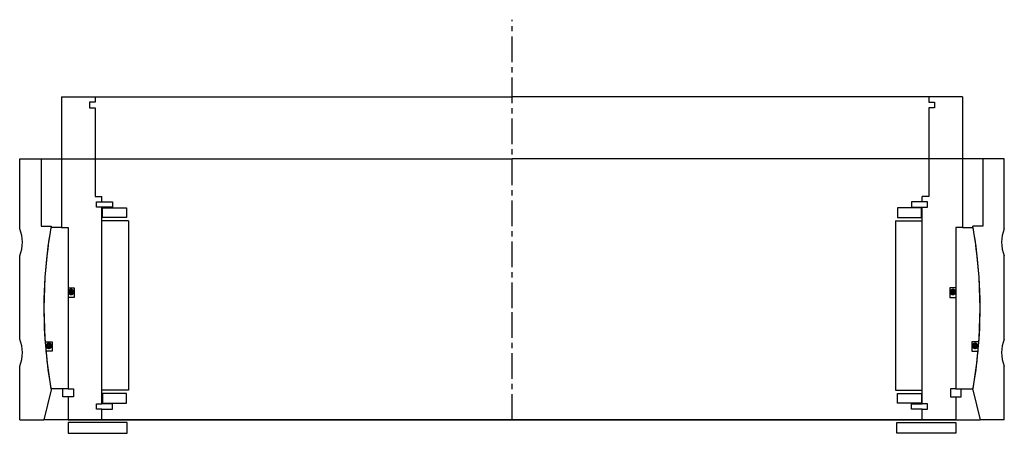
# Model space of a CAD drawing. Header units: millimetres. Extents: x -183 to 183, y -5 to 149.
import ezdxf

# ---------------------------------------------------------------- set-up
doc = ezdxf.new("R2010")
doc.units = ezdxf.units.MM
doc.header["$LTSCALE"] = 0.3
doc.header["$MEASUREMENT"] = 0
doc.linetypes.add('CENTER', pattern=[50.8, 31.75, -6.35, 6.35, -6.35])
doc.layers.get('0').update_dxf_attribs({"linetype": 'CONTINUOUS'})
doc.layers.add('Center', color=1, linetype='CENTER')

# ---------------------------------------------------------------- blocks, each defined once
blk = doc.blocks.new('house4S290')
for p, q in [((-183, 29.5), (-183, 55.5)), ((-183, 55.5), (-175, 55.5)), ((-175, 55.5), (0, 55.5)), ((-175, 55.5), (-175, 30.5)), ((175, 55.5), (0, 55.5)), ((175, 55.5), (175, 30.5)), ((183, 55.5), (175, 55.5)), ((183, 29.5), (183, 55.5)), ((-175, 30.5), (-171.31, 30.5)), ((175, 30.5), (171.31, 30.5)), ((-183, -11.5), (-183, 19.5)), ((183, -11.5), (183, 19.5)), ((-183, -41.5), (-183, -21.5)), ((183, -41.5), (183, -21.5)), ((-171.32, -30.41), (-174, -41.5)), ((171.32, -30.41), (174, -41.5)), ((-183, -41.5), (-174, -41.5)), ((0, -41.5), (-174, -41.5)), ((0, -41.5), (174, -41.5)), ((183, -41.5), (174, -41.5))]:
    blk.add_line(p, q)
for centre, radius, start, end in [((-195, 24.5), 13, 337.3801, 22.6199), ((0, 0), 174, 169.9046, 190.0649), ((0, 0), 174, 349.9351, 10.0954), ((195, 24.5), 13, 157.3801, 202.6199), ((-195, -16.5), 13, 337.3801, 22.6199), ((195, -16.5), 13, 157.3801, 202.6199)]:
    blk.add_arc(centre, radius, start, end)
blk = doc.blocks.new('innerhouse-4S285')
for p, q in [((-167.5, 78.5), (-167.5, 30)), ((-167.5, 78.5), (-155, 78.5)), ((-155, 78.5), (0, 78.5)), ((-155, 78.5), (-155, 76.5)), ((155, 78.5), (0, 78.5)), ((167.5, 78.5), (155, 78.5)), ((155, 78.5), (155, 76.5)), ((167.5, 78.5), (167.5, 30)), ((-155, 76.5), (-157, 76.5)), ((-157, 76.5), (-157, 74.5)), ((-157, 74.5), (-155, 74.5)), ((-155, 74.5), (-155, 41.5)), ((155, 76.5), (157, 76.5)), ((155, 74.5), (155, 41.5)), ((157, 74.5), (155, 74.5)), ((157, 76.5), (157, 74.5)), ((-155, 41.5), (-152.5, 41.5)), ((-152.5, 39.5), (-152.5, 41.5)), ((155, 41.5), (152.5, 41.5)), ((152.5, 39.5), (152.5, 41.5)), ((-154.5, 37.5), (-154.5, 39.5)), ((-154.5, 39.5), (-152.5, 39.5)), ((-152.5, 37.5), (-154.5, 37.5)), ((-152.5, 39.5), (-148.5, 39.5)), ((-152.5, -35.5), (-152.5, 37.5)), ((-148.5, 37.5), (-152.5, 37.5)), ((-152.25, 37.25), (-143.25, 37.25)), ((-152.25, 33.75), (-152.25, 37.25)), ((-148.5, 39.5), (-148.5, 37.5)), ((-143.25, 37.25), (-143.25, 33.75)), ((152.25, 37.25), (143.25, 37.25)), ((143.25, 37.25), (143.25, 33.75)), ((148.5, 39.5), (148.5, 37.5)), ((152.5, 39.5), (148.5, 39.5)), ((148.5, 37.5), (152.5, 37.5)), ((152.25, 33.75), (152.25, 37.25)), ((154.5, 39.5), (152.5, 39.5)), ((152.5, -35.5), (152.5, 37.5)), ((152.5, 37.5), (154.5, 37.5)), ((154.5, 37.5), (154.5, 39.5)), ((-143.25, 33.75), (-152.25, 33.75)), ((143.25, 33.75), (152.25, 33.75)), ((-167.5, 30), (-171.39, 30)), ((-167.5, 30), (-165, 30)), ((-165, 30), (-165, -30)), ((-165, 30), (-165, 7.5)), ((-142.5, 32.5), (-152.5, 32.5)), ((-142.5, 32.5), (-142.5, -30.5)), ((142.5, 32.5), (142.5, -30.5)), ((142.5, 32.5), (152.5, 32.5)), ((165, 30), (165, -30)), ((165, 30), (165, 7.5)), ((167.5, 30), (165, 30)), ((167.5, 30), (171.39, 30)), ((-165, 7.5), (-162.8, 7.5)), ((-162.8, 7.5), (-162.8, 4)), ((162.8, 7.5), (162.8, 4)), ((165, 7.5), (162.8, 7.5)), ((-165, 4), (-165, -30)), ((-162.8, 4), (-165, 4)), ((162.8, 4), (165, 4)), ((165, 4), (165, -30)), ((-173.55, -12.5), (-170.88, -12.5)), ((-170.88, -12.5), (-170.88, -16)), ((173.55, -12.5), (170.88, -12.5)), ((170.88, -12.5), (170.88, -16)), ((-170.88, -16), (-173.26, -16)), ((170.88, -16), (173.26, -16)), ((-165, -30), (-171.39, -30)), ((-167, -33), (-167, -30)), ((-165, -30), (-163, -30)), ((-163, -30), (-163, -33)), ((-142.5, -30.5), (-152.5, -30.5)), ((-143.25, -31.75), (-152.25, -31.75)), ((-152.25, -31.75), (-152.25, -35.25)), ((-143.25, -35.25), (-143.25, -31.75)), ((142.5, -30.5), (152.5, -30.5)), ((143.25, -31.75), (152.25, -31.75)), ((143.25, -35.25), (143.25, -31.75)), ((152.25, -31.75), (152.25, -35.25)), ((165, -30), (163, -30)), ((163, -30), (163, -33)), ((165, -30), (171.39, -30)), ((167, -33), (167, -30)), ((-165, -33), (-167, -33)), ((-165, -33), (-165, -41.5)), ((-163, -33), (-165, -33)), ((-154.5, -35.5), (-152.5, -35.5)), ((-154.5, -37.5), (-154.5, -35.5)), ((-148.5, -35.5), (-152.5, -35.5)), ((-152.25, -35.25), (-143.25, -35.25)), ((-148.5, -37.5), (-148.5, -35.5)), ((152.25, -35.25), (143.25, -35.25)), ((148.5, -35.5), (152.5, -35.5)), ((148.5, -37.5), (148.5, -35.5)), ((154.5, -35.5), (152.5, -35.5)), ((154.5, -37.5), (154.5, -35.5)), ((163, -33), (165, -33)), ((165, -33), (165, -41.5)), ((165, -33), (167, -33)), ((-152.5, -37.5), (-154.5, -37.5)), ((-152.5, -37.5), (-148.5, -37.5)), ((-152.5, -41.5), (-152.5, -37.5)), ((152.5, -37.5), (148.5, -37.5)), ((152.5, -41.5), (152.5, -37.5)), ((152.5, -37.5), (154.5, -37.5)), ((-165, -41.5), (-152.5, -41.5)), ((-143, -42.5), (-165, -42.5)), ((-165, -42.5), (-165, -46.5)), ((-152.5, -41.5), (0, -41.5)), ((-143, -46.5), (-143, -42.5)), ((0, -41.5), (33.3, -41.5)), ((152.5, -41.5), (0, -41.5)), ((143, -42.5), (165, -42.5)), ((143, -46.5), (143, -42.5)), ((165, -41.5), (152.5, -41.5)), ((165, -42.5), (165, -46.5)), ((-165, -46.5), (-143, -46.5)), ((165, -46.5), (143, -46.5))]:
    blk.add_line(p, q)
at = {"const_width": 1.2}
for points in [[(-163.26, 6, -1), (-164.56, 6, -1)], [(163.26, 6, 1), (164.56, 6, 1)], [(-171.5, -14, -1), (-172.8, -14, -1)], [(171.5, -14, 1), (172.8, -14, 1)]]:
    blk.add_lwpolyline(points, format="xyb", close=True, dxfattribs=at)
for start, end in [(170.0718, 184.1196), (355.8804, 9.9282), (185.276, 189.9282), (350.0718, 354.724)]:
    blk.add_arc((0, 0), 174, start, end)
at = {"layer": 'Center'}
for p, q in [((0, 0), (0, 107.19)), ((0, -41.5), (0, 0))]:
    blk.add_line(p, q, dxfattribs=at)

msp = doc.modelspace()

# ---------------------------------------------------------------- block references
for name in ['innerhouse-4S285', 'house4S290']:
    msp.add_blockref(name, (0, 41.5))

doc.saveas('drawing.dxf')
